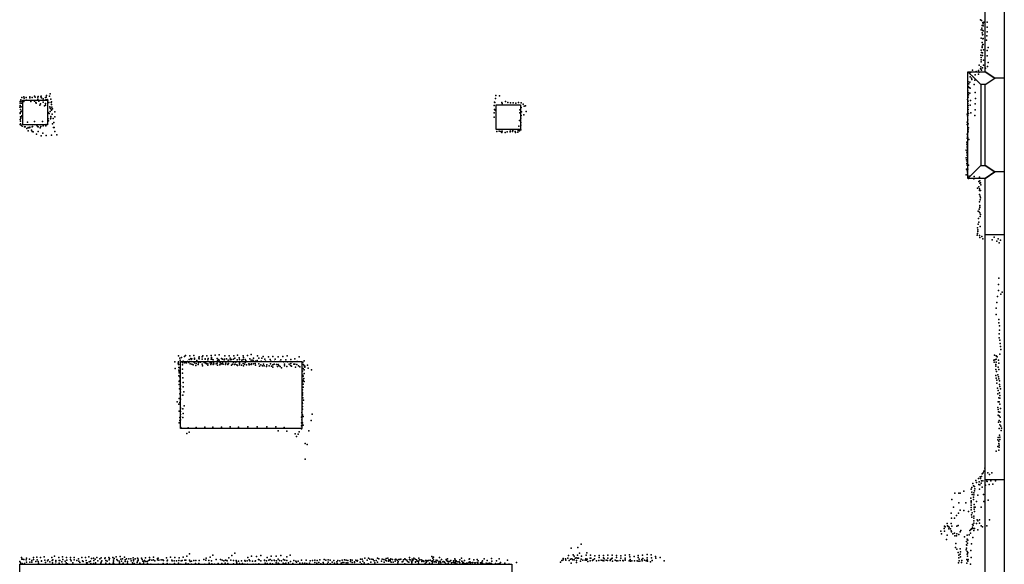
# Model space of a CAD drawing. Extents: x 11924 to 25786, y -28778 to 15966.
# Tile 7 of 9: x 16554 to 25786, y -1149 to 3958. Entities that reach past the tile are written whole.
import ezdxf

# ---------------------------------------------------------------- set-up
doc = ezdxf.new("R2010")
doc.units = 0
for name, color, linetype in [('P', 9, 'continuous'), ('ROOMS', 1, 'continuous'), ('WALLS', 3, 'continuous'), ('WINDOWS', 6, 'continuous')]:
    doc.layers.add(name, color=color, linetype=linetype)

msp = doc.modelspace()

# ---------------------------------------------------------------- linework, layer by layer
at = {"layer": 'P'}
for p in [(25561, 3956), (25573, 3949), (25575, 3880), (25577, 3904), (25584, 3932), (25588, 3920), (25588, 3901), (25593, 3934), (25624, 3935), (25626, 3889), (25568, 3864), (25577, 3834), (25581, 3815), (25582, 3860), (25585, 3819), (25588, 3855), (25622, 3807), (25626, 3844), (25569, 3784), (25577, 3698), (25579, 3744), (25579, 3709), (25583, 3724), (25584, 3777), (25587, 3783), (25588, 3724), (25620, 3766), (25633, 3698), (25565, 3626), (25568, 3605), (25569, 3672), (25572, 3651), (25580, 3648), (25581, 3621), (25591, 3674), (25624, 3668), (25626, 3618), (25551, 3532), (25565, 3517), (25568, 3583), (25569, 3562), (25591, 3533), (25592, 3578), (25628, 3520), (25634, 3557), (25466, 3422), (25470, 3464), (25486, 3485), (25512, 3440), (25521, 3473), (25543, 3482), (25543, 3448), (25551, 3467), (25561, 3496), (25567, 3497), (25571, 3484), (25582, 3508), (25610, 3503), (25446, 3333), (25447, 3374), (25454, 3357), (25464, 3372), (25477, 3409), (25480, 3396), (25504, 3351), (25510, 3392), (16593, 3234), (16650, 3234), (16694, 3242), (16725, 3233), (16728, 3239), (16751, 3236), (16754, 3241), (16806, 3247), (16832, 3240), (16840, 3262), (21017, 3247), (21051, 3244), (25443, 3292), (25448, 3233), (25449, 3273), (25449, 3253), (25455, 3321), (25463, 3270), (25467, 3315), (25514, 3276), (16557, 3176), (16558, 3192), (16558, 3154), (16563, 3206), (16567, 3195), (16567, 3140), (16571, 3174), (16575, 3228), (16582, 3195), (16593, 3191), (16595, 3223), (16615, 3228), (16617, 3202), (16648, 3225), (16659, 3190), (16672, 3228), (16694, 3195), (16699, 3230), (16706, 3182), (16708, 3176), (16723, 3214), (16733, 3193), (16743, 3158), (16749, 3169), (16757, 3226), (16774, 3215), (16774, 3185), (16786, 3149), (16796, 3171), (16796, 3155), (16797, 3227), (16800, 3208), (16801, 3231), (16811, 3210), (16817, 3202), (16827, 3181), (16835, 3142), (16837, 3140), (16847, 3212), (16850, 3183), (16852, 3187), (16852, 3163), (16854, 3139), (21001, 3154), (21007, 3186), (21009, 3181), (21016, 3218), (21073, 3182), (21078, 3173), (21110, 3190), (21132, 3181), (21156, 3179), (21181, 3178), (21205, 3176), (21232, 3181), (21256, 3179), (21276, 3166), (21284, 3146), (21295, 3150), (25442, 3211), (25444, 3172), (25446, 3193), (25446, 3154), (25466, 3155), (25469, 3201), (25513, 3168), (25515, 3220), (16555, 3138), (16558, 3086), (16559, 3078), (16560, 3115), (16565, 3093), (16570, 3099), (16573, 3049), (16574, 3057), (16822, 3088), (16830, 3077), (16840, 3097), (16841, 3129), (16845, 3049), (16848, 3119), (16853, 3111), (16859, 3071), (16862, 3121), (16884, 3093), (21001, 3085), (21007, 3117), (21013, 3111), (21242, 3112), (21242, 3085), (21255, 3134), (21255, 3058), (21259, 3095), (21281, 3065), (21302, 3098), (25436, 3071), (25442, 3055), (25444, 3094), (25444, 3058), (25445, 3134), (25448, 3116), (25449, 3079), (25471, 3086), (25509, 3061), (25513, 3112), (16557, 2975), (16558, 3021), (16560, 3046), (16561, 2982), (16562, 3006), (16564, 3036), (16567, 2968), (16576, 2958), (16627, 2998), (16675, 2955), (16692, 3002), (16716, 2968), (16720, 2955), (16751, 2956), (16767, 3003), (16773, 2962), (16800, 2964), (16802, 2976), (16820, 3028), (16825, 3009), (16844, 3027), (16845, 3033), (16862, 2981), (16868, 3032), (16874, 2993), (16882, 3046), (21002, 3045), (21233, 2958), (21239, 3014), (21251, 3016), (21252, 2993), (21252, 2970), (21254, 3033), (25436, 2976), (25439, 2996), (25445, 3018), (25447, 2982), (16599, 2954), (16605, 2954), (16621, 2937), (16634, 2948), (16634, 2916), (16639, 2943), (16649, 2947), (16650, 2951), (16664, 2923), (16670, 2952), (16672, 2908), (16679, 2906), (16712, 2885), (16727, 2953), (16727, 2909), (16745, 2943), (16754, 2870), (16771, 2895), (16802, 2871), (16852, 2875), (16870, 2946), (16876, 2946), (16883, 2909), (16901, 2877), (21026, 2911), (21048, 2912), (21065, 2909), (21075, 2899), (21078, 2912), (21105, 2901), (21124, 2907), (21152, 2912), (21153, 2905), (21160, 2927), (21173, 2911), (21177, 2920), (21201, 2911), (21203, 2901), (21224, 2904), (21227, 2918), (21241, 2915), (21244, 2926), (21252, 2924), (25436, 2883), (25440, 2865), (25447, 2924), (25448, 2906), (25450, 2944), (25434, 2808), (25434, 2790), (25436, 2772), (25438, 2847), (25441, 2773), (25444, 2849), (25452, 2833), (25427, 2733), (25433, 2717), (25437, 2755), (25439, 2701), (25439, 2683), (25427, 2661), (25432, 2645), (25433, 2609), (25438, 2629), (25439, 2645), (25439, 2593), (25451, 2594), (25429, 2502), (25431, 2556), (25436, 2540), (25440, 2523), (25444, 2557), (25450, 2470), (25455, 2492), (25501, 2465), (25503, 2486), (25547, 2441), (25552, 2481), (25557, 2446), (25557, 2425), (25561, 2429), (25565, 2409), (25534, 2378), (25547, 2391), (25552, 2373), (25552, 2356), (25552, 2320), (25563, 2355), (25554, 2250), (25556, 2216), (25560, 2304), (25560, 2269), (25564, 2287), (25540, 2161), (25547, 2158), (25551, 2180), (25556, 2146), (25557, 2212), (25557, 2198), (25562, 2130), (25541, 2041), (25545, 2093), (25546, 2058), (25558, 2112), (25533, 2005), (25534, 1954), (25537, 1971), (25539, 1988), (25558, 2020), (25530, 1936), (25552, 1933), (25555, 1916), (25576, 1924), (25583, 1902), (25673, 1895), (25690, 1918), (25715, 1881), (25727, 1904), (25737, 1865), (25751, 1889), (25735, 1533), (25732, 1476), (25732, 1418), (25765, 1402), (25715, 1307), (25723, 1363), (25752, 1384), (25708, 1252), (25710, 1193), (25733, 1145), (25735, 1114), (25740, 1048), (25742, 1087), (25737, 974), (25739, 1012), (25744, 952), (25747, 923), (25751, 894), (25753, 864), (18009, 749), (18043, 805), (18043, 750), (18055, 783), (18059, 764), (18064, 745), (18072, 789), (18083, 740), (18085, 755), (18087, 752), (18100, 800), (18103, 741), (18108, 809), (18119, 741), (18127, 752), (18139, 742), (18140, 750), (18143, 770), (18148, 807), (18159, 781), (18161, 770), (18168, 779), (18185, 748), (18187, 809), (18190, 750), (18193, 773), (18193, 741), (18194, 785), (18216, 763), (18229, 740), (18234, 785), (18236, 795), (18238, 777), (18243, 750), (18248, 746), (18264, 775), (18265, 795), (18270, 805), (18284, 744), (18292, 773), (18293, 740), (18294, 779), (18310, 807), (18317, 768), (18320, 782), (18340, 739), (18348, 809), (18349, 774), (18352, 790), (18354, 773), (18369, 769), (18372, 741), (18387, 811), (18405, 780), (18408, 759), (18415, 771), (18423, 816), (18423, 766), (18435, 740), (18447, 780), (18454, 773), (18455, 742), (18471, 769), (18473, 774), (18476, 806), (18492, 777), (18510, 764), (18517, 807), (18528, 784), (18528, 767), (18541, 771), (18558, 776), (18560, 744), (18563, 805), (18572, 784), (18580, 746), (18593, 769), (18597, 813), (18611, 788), (18614, 772), (18616, 740), (18636, 765), (18648, 806), (18650, 770), (18652, 791), (18667, 772), (18667, 742), (18670, 745), (18673, 761), (18690, 809), (18712, 778), (18723, 766), (18724, 817), (18741, 765), (18744, 760), (18747, 785), (18765, 757), (18779, 763), (18783, 805), (18796, 783), (18817, 757), (18823, 784), (18836, 799), (18852, 775), (18860, 756), (18888, 795), (18902, 772), (18908, 755), (18928, 800), (18944, 753), (18948, 773), (18978, 798), (18992, 754), (19003, 767), (19021, 801), (19027, 751), (19050, 768), (19063, 807), (19066, 750), (19096, 771), (19108, 750), (19134, 779), (19155, 752), (19175, 796), (19209, 746), (19220, 760), (25688, 764), (25691, 745), (25694, 813), (25698, 768), (25708, 805), (25708, 774), (25710, 746), (25715, 801), (25718, 796), (25732, 766), (25745, 820), (18010, 686), (18041, 736), (18042, 723), (18045, 696), (18047, 670), (18049, 658), (18057, 728), (18058, 688), (18080, 721), (18080, 681), (18153, 732), (18167, 729), (18181, 721), (18204, 716), (18209, 735), (18228, 723), (18264, 729), (18268, 712), (18299, 738), (18306, 730), (18317, 718), (18319, 732), (18347, 724), (18352, 738), (18368, 726), (18374, 730), (18395, 732), (18404, 736), (18408, 718), (18429, 721), (18444, 732), (18450, 730), (18461, 729), (18485, 727), (18485, 724), (18486, 737), (18504, 726), (18510, 735), (18511, 734), (18540, 718), (18550, 727), (18568, 725), (18575, 729), (18589, 720), (18595, 714), (18614, 738), (18614, 720), (18616, 733), (18632, 717), (18650, 733), (18651, 711), (18663, 727), (18679, 721), (18702, 731), (18706, 721), (18708, 728), (18725, 725), (18726, 730), (18726, 727), (18747, 730), (18761, 733), (18765, 719), (18796, 730), (18796, 730), (18802, 709), (18816, 721), (18829, 711), (18840, 727), (18847, 711), (18868, 705), (18872, 721), (18892, 713), (18905, 731), (18914, 710), (18927, 721), (18927, 699), (18940, 728), (18963, 723), (18972, 705), (18978, 726), (18983, 714), (18997, 707), (19008, 693), (19038, 729), (19038, 712), (19058, 707), (19080, 729), (19093, 715), (19096, 734), (19101, 708), (19125, 729), (19134, 727), (19139, 701), (19153, 726), (19167, 713), (19182, 704), (19201, 729), (19206, 661), (19213, 687), (19214, 723), (19220, 674), (19222, 711), (19226, 708), (19226, 701), (19252, 717), (19259, 691), (19291, 674), (25706, 710), (25706, 678), (25707, 724), (25712, 659), (25728, 698), (25733, 736), (25735, 677), (18046, 617), (18048, 564), (18050, 645), (18053, 574), (18056, 610), (18059, 596), (18079, 644), (18084, 598), (18087, 555), (19206, 563), (19210, 625), (19212, 614), (19212, 577), (19218, 592), (19222, 639), (19222, 565), (25707, 620), (25710, 595), (25717, 578), (25724, 629), (25730, 609), (25735, 590), (25742, 570), (18050, 538), (18053, 495), (18057, 515), (18062, 465), (18063, 523), (18063, 492), (18088, 514), (18093, 467), (19204, 487), (19206, 462), (19207, 513), (19212, 540), (19213, 511), (25717, 550), (25722, 502), (25727, 481), (25740, 538), (25743, 517), (25750, 497), (18031, 374), (18049, 407), (18055, 451), (18060, 438), (18063, 400), (18083, 437), (19201, 370), (19205, 437), (19207, 450), (19209, 413), (19216, 390), (25724, 450), (25727, 375), (25734, 413), (25739, 373), (25742, 459), (25744, 435), (25745, 410), (18045, 354), (18050, 288), (18056, 367), (18060, 309), (18061, 318), (18061, 283), (18084, 310), (18097, 337), (19205, 358), (19206, 332), (19206, 306), (25725, 322), (25729, 301), (25731, 281), (25743, 354), (25744, 278), (25751, 313), (18054, 229), (18054, 198), (18060, 257), (18060, 206), (18061, 234), (18082, 226), (18087, 264), (19195, 232), (19199, 275), (19199, 206), (19205, 252), (19211, 237), (19287, 198), (19297, 258), (25728, 250), (25737, 244), (25739, 199), (25746, 232), (25749, 187), (18050, 178), (18065, 133), (18133, 132), (18208, 134), (18289, 137), (18364, 136), (18446, 137), (18528, 139), (18604, 137), (18692, 139), (18781, 141), (18872, 141), (18955, 139), (18977, 102), (19032, 135), (19059, 98), (19196, 178), (19196, 149), (19196, 121), (19205, 179), (19212, 155), (19265, 101), (25731, 184), (25738, 123), (25745, 159), (25752, 145), (25757, 105), (25758, 128), (18121, 79), (18143, 89), (19137, 73), (19150, 49), (19165, 72), (19174, 92), (25725, 17), (25727, 41), (25733, 5), (25742, 62), (25744, 43), (25744, 21), (19229, -16), (19250, -25), (25708, -88), (25726, -45), (25733, -79), (25734, -15), (25736, -33), (25739, -50), (19229, -164), (25594, -275), (25603, -248), (25520, -362), (25544, -343), (25560, -329), (25563, -343), (25571, -327), (25571, -367), (25579, -300), (25585, -365), (25589, -291), (25630, -291), (25646, -308), (25659, -366), (25670, -291), (25704, -366), (25475, -446), (25482, -429), (25491, -390), (25496, -413), (25505, -459), (25506, -421), (25508, -440), (25524, -383), (25547, -401), (25551, -377), (25553, -446), (25553, -446), (25556, -403), (25569, -389), (25578, -427), (25609, -408), (25623, -370), (25625, -374), (25643, -402), (25677, -397), (25295, -542), (25321, -482), (25360, -482), (25371, -482), (25407, -463), (25473, -530), (25476, -553), (25482, -472), (25485, -494), (25496, -540), (25498, -520), (25499, -478), (25499, -498), (25537, -502), (25590, -496), (25635, -548), (25308, -614), (25358, -574), (25372, -640), (25406, -644), (25426, -573), (25474, -560), (25474, -573), (25475, -594), (25476, -616), (25476, -639), (25502, -631), (25503, -588), (25503, -613), (25512, -614), (25526, -561), (25569, -614), (25594, -561), (25287, -671), (25292, -715), (25320, -715), (25338, -692), (25356, -669), (25451, -653), (25477, -684), (25482, -708), (25483, -665), (25500, -697), (25501, -718), (25506, -655), (25531, -731), (25554, -733), (25647, -731), (25221, -813), (25224, -792), (25230, -797), (25251, -765), (25252, -789), (25259, -794), (25266, -817), (25268, -801), (25280, -817), (25287, -765), (25287, -766), (25293, -793), (25341, -790), (25352, -786), (25471, -823), (25479, -818), (25487, -777), (25488, -800), (25490, -813), (25495, -783), (25499, -763), (25501, -741), (25506, -812), (25526, -765), (25536, -742), (25537, -825), (25553, -764), (25568, -787), (25581, -799), (25621, -789), (25190, -838), (25196, -863), (25225, -837), (25244, -917), (25251, -877), (25289, -834), (25292, -846), (25302, -863), (25320, -856), (25322, -882), (25336, -882), (25340, -862), (25360, -870), (25371, -846), (25379, -831), (25413, -891), (25438, -876), (25439, -913), (25443, -923), (25457, -872), (25461, -831), (25470, -858), (25490, -897), (25501, -832), (21724, -999), (21788, -992), (21819, -960), (25327, -993), (25330, -953), (25342, -1007), (25371, -1004), (25429, -1012), (25431, -935), (25431, -966), (25431, -998), (25435, -969), (25440, -951), (25477, -958), (16571, -1086), (16574, -1101), (16580, -1102), (16592, -1105), (16616, -1107), (16618, -1091), (16647, -1101), (16683, -1084), (16683, -1105), (16716, -1083), (16750, -1084), (16783, -1080), (16854, -1086), (16866, -1106), (16881, -1072), (16922, -1086), (16955, -1079), (16959, -1105), (16993, -1085), (17029, -1086), (17029, -1104), (17063, -1086), (17065, -1107), (17105, -1097), (17135, -1086), (17170, -1086), (17202, -1079), (17227, -1094), (17246, -1092), (17261, -1100), (17277, -1084), (17306, -1098), (17317, -1087), (17352, -1096), (17354, -1089), (17389, -1085), (17396, -1096), (17427, -1086), (17439, -1095), (17459, -1079), (17466, -1104), (17496, -1076), (17502, -1101), (17518, -1097), (17538, -1083), (17544, -1107), (17555, -1099), (17576, -1098), (17596, -1097), (17618, -1089), (17636, -1097), (17659, -1093), (17666, -1102), (17696, -1091), (17703, -1103), (17732, -1087), (17771, -1085), (17774, -1103), (17808, -1083), (17809, -1106), (17845, -1096), (17846, -1106), (17853, -1091), (17879, -1107), (17895, -1107), (17930, -1088), (17967, -1083), (18009, -1086), (18050, -1087), (18088, -1083), (18122, -1072), (18147, -1051), (18279, -1104), (18301, -1090), (18339, -1082), (18366, -1062), (18397, -1105), (18437, -1104), (18516, -1087), (18543, -1066), (18571, -1045), (18693, -1086), (18706, -1107), (18726, -1072), (18773, -1075), (18794, -1104), (18814, -1068), (18875, -1086), (18903, -1105), (18911, -1072), (18957, -1072), (18978, -1101), (19001, -1068), (19028, -1104), (19059, -1079), (19090, -1062), (19367, -1106), (19410, -1103), (19447, -1106), (19655, -1107), (19748, -1101), (19766, -1102), (19790, -1091), (19824, -1093), (19836, -1101), (19854, -1100), (19869, -1103), (19909, -1093), (19922, -1097), (19953, -1100), (19967, -1105), (19990, -1094), (20007, -1092), (20029, -1105), (20034, -1099), (20048, -1103), (20075, -1103), (20080, -1102), (20110, -1105), (20119, -1105), (20128, -1100), (20166, -1097), (20172, -1105), (20208, -1085), (20208, -1103), (20216, -1106), (20233, -1102), (20250, -1093), (20262, -1102), (20275, -1107), (20295, -1093), (20418, -1075), (20426, -1090), (20433, -1106), (20435, -1083), (20490, -1085), (20509, -1105), (20553, -1104), (20565, -1099), (20633, -1099), (20682, -1106), (20697, -1091), (20769, -1102), (20771, -1099), (20843, -1103), (20908, -1098), (20976, -1094), (21048, -1097), (21648, -1095), (21649, -1106), (21670, -1097), (21693, -1090), (21700, -1065), (21718, -1101), (21730, -1098), (21741, -1107), (21742, -1060), (21753, -1072), (21753, -1107), (21761, -1090), (21772, -1088), (21783, -1092), (21784, -1063), (21794, -1093), (21802, -1046), (21819, -1100), (21822, -1074), (21861, -1099), (21866, -1063), (21872, -1042), (21874, -1100), (21904, -1090), (21906, -1062), (21908, -1090), (21931, -1106), (21944, -1099), (21947, -1069), (21986, -1086), (21988, -1065), (22027, -1089), (22028, -1068), (22034, -1098), (22068, -1090), (22069, -1063), (22092, -1104), (22103, -1097), (22109, -1090), (22110, -1064), (22150, -1085), (22151, -1066), (22191, -1069), (22191, -1090), (22232, -1063), (22232, -1092), (22273, -1060), (22274, -1080), (22279, -1104), (22315, -1075), (22354, -1065), (22354, -1085), (22362, -1102), (22387, -1103), (22394, -1063), (22395, -1096), (22436, -1058), (22436, -1107), (22437, -1089), (22476, -1059), (22477, -1088), (22515, -1075), (22518, -1091), (22558, -1084), (25354, -1038), (25358, -1064), (25359, -1089), (25373, -1054), (25375, -1079), (25376, -1032), (25434, -1103), (25436, -1055), (25439, -1028), (25440, -1051), (25442, -1074), (25444, -1038), (25447, -1105), (25471, -1019), (25474, -1086), (16554, -1122), (16561, -1136), (16576, -1142), (16600, -1141), (16617, -1129), (16650, -1130), (16668, -1129), (16669, -1112), (16704, -1123), (16718, -1108), (16727, -1124), (16731, -1139), (16757, -1118), (16758, -1119), (16788, -1111), (16796, -1132), (16813, -1118), (16821, -1108), (16837, -1125), (16858, -1112), (16860, -1136), (16890, -1149), (16892, -1112), (16893, -1127), (16923, -1113), (16924, -1139), (16929, -1115), (16948, -1126), (16955, -1149), (16980, -1121), (16988, -1134), (16996, -1110), (17003, -1144), (17035, -1116), (17053, -1135), (17091, -1115), (17107, -1119), (17117, -1132), (17142, -1117), (17149, -1123), (17178, -1115), (17181, -1136), (17187, -1136), (17206, -1125), (17217, -1119), (17222, -1142), (17245, -1142), (17250, -1115), (17264, -1135), (17266, -1142), (17288, -1116), (17314, -1139), (17319, -1129), (17325, -1116), (17360, -1112), (17361, -1138), (17374, -1121), (17394, -1108), (17397, -1141), (17430, -1140), (17431, -1147), (17432, -1127), (17433, -1110), (17437, -1144), (17472, -1113), (17488, -1119), (17489, -1146), (17491, -1134), (17509, -1121), (17515, -1148), (17525, -1140), (17544, -1122), (17564, -1140), (17566, -1122), (17566, -1139), (17600, -1117), (17610, -1136), (17621, -1108), (17621, -1116), (17627, -1143), (17655, -1132), (17659, -1121), (17664, -1114), (17680, -1140), (17691, -1149), (17707, -1119), (17716, -1143), (17718, -1126), (17718, -1148), (17724, -1114), (17738, -1122), (17748, -1123), (17752, -1143), (17760, -1114), (17771, -1110), (17784, -1147), (17793, -1111), (17822, -1116), (17852, -1149), (17858, -1111), (17899, -1143), (17903, -1115), (17935, -1116), (17938, -1141), (17939, -1111), (17962, -1147), (17980, -1109), (17982, -1116), (18002, -1118), (18006, -1141), (18025, -1117), (18042, -1140), (18045, -1112), (18065, -1148), (18067, -1118), (18077, -1112), (18101, -1110), (18112, -1111), (18112, -1138), (18133, -1146), (18146, -1110), (18153, -1124), (18165, -1119), (18165, -1147), (18186, -1112), (18201, -1142), (18206, -1112), (18232, -1143), (18237, -1112), (18289, -1148), (18300, -1111), (18326, -1113), (18329, -1140), (18351, -1117), (18355, -1145), (18381, -1147), (18416, -1143), (18448, -1141), (18451, -1109), (18468, -1117), (18480, -1138), (18485, -1110), (18495, -1115), (18499, -1117), (18505, -1142), (18532, -1111), (18559, -1144), (18560, -1112), (18584, -1115), (18586, -1126), (18590, -1140), (18604, -1121), (18616, -1142), (18634, -1118), (18641, -1144), (18643, -1142), (18664, -1115), (18665, -1147), (18669, -1119), (18687, -1117), (18691, -1147), (18713, -1118), (18736, -1121), (18742, -1148), (18762, -1120), (18765, -1118), (18769, -1147), (18797, -1145), (18800, -1108), (18815, -1118), (18850, -1109), (18850, -1115), (18854, -1140), (18868, -1116), (18875, -1143), (18891, -1109), (18902, -1142), (18918, -1114), (18923, -1144), (18939, -1111), (18943, -1113), (18958, -1134), (18963, -1116), (18978, -1138), (18989, -1115), (18989, -1149), (19010, -1117), (19023, -1140), (19039, -1144), (19040, -1110), (19049, -1137), (19059, -1114), (19073, -1136), (19094, -1124), (19114, -1143), (19125, -1115), (19142, -1120), (19148, -1130), (19164, -1121), (19181, -1140), (19195, -1111), (19205, -1140), (19213, -1149), (19228, -1138), (19239, -1109), (19247, -1141), (19272, -1137), (19275, -1147), (19276, -1116), (19300, -1112), (19320, -1131), (19322, -1110), (19340, -1139), (19342, -1112), (19360, -1132), (19377, -1146), (19400, -1133), (19403, -1144), (19424, -1110), (19440, -1144), (19445, -1128), (19465, -1109), (19466, -1145), (19483, -1130), (19499, -1114), (19504, -1137), (19526, -1125), (19529, -1141), (19537, -1114), (19556, -1116), (19567, -1139), (19578, -1110), (19579, -1131), (19592, -1131), (19599, -1108), (19614, -1134), (19616, -1110), (19631, -1136), (19632, -1113), (19655, -1123), (19672, -1109), (19672, -1131), (19694, -1125), (19694, -1131), (19707, -1109), (19718, -1119), (19719, -1119), (19721, -1115), (19746, -1130), (19758, -1144), (19771, -1119), (19783, -1136), (19813, -1110), (19822, -1146), (19846, -1130), (19877, -1118), (19885, -1136), (19896, -1113), (19909, -1128), (19947, -1121), (19972, -1129), (19983, -1110), (19993, -1117), (20011, -1119), (20015, -1108), (20026, -1116), (20037, -1130), (20054, -1130), (20075, -1120), (20093, -1111), (20100, -1135), (20101, -1124), (20140, -1127), (20146, -1123), (20154, -1108), (20165, -1145), (20184, -1110), (20190, -1124), (20203, -1128), (20226, -1119), (20230, -1131), (20230, -1145), (20238, -1116), (20244, -1108), (20266, -1125), (20266, -1128), (20281, -1119), (20283, -1120), (20292, -1139), (20293, -1120), (20293, -1122), (20304, -1108), (20318, -1108), (20324, -1122), (20330, -1113), (20330, -1117), (20337, -1116), (20343, -1123), (20357, -1141), (20360, -1112), (20364, -1131), (20367, -1127), (20372, -1114), (20380, -1118), (20388, -1113), (20396, -1139), (20403, -1109), (20414, -1119), (20420, -1140), (20425, -1118), (20426, -1127), (20429, -1127), (20442, -1126), (20455, -1124), (20459, -1129), (20460, -1110), (20470, -1114), (20483, -1126), (20484, -1140), (20496, -1121), (20499, -1128), (20501, -1136), (20522, -1127), (20523, -1122), (20535, -1126), (20541, -1133), (20549, -1145), (20556, -1113), (20565, -1121), (20570, -1138), (20577, -1124), (20588, -1124), (20595, -1113), (20604, -1135), (20617, -1132), (20620, -1116), (20629, -1133), (20638, -1111), (20638, -1138), (20640, -1127), (20647, -1116), (20654, -1146), (20656, -1125), (20670, -1125), (20673, -1127), (20682, -1135), (20698, -1120), (20707, -1139), (20708, -1130), (20714, -1135), (20717, -1138), (20717, -1140), (20723, -1115), (20731, -1144), (20744, -1137), (20756, -1140), (20769, -1129), (20773, -1127), (20777, -1140), (20781, -1133), (20796, -1135), (20801, -1132), (20811, -1108), (20822, -1135), (20825, -1135), (20844, -1133), (20846, -1136), (20848, -1135), (20849, -1146), (20852, -1117), (20873, -1134), (20887, -1140), (20888, -1130), (20894, -1117), (20897, -1142), (20912, -1147), (20929, -1139), (20934, -1141), (20935, -1148), (20937, -1115), (20946, -1142), (20959, -1140), (20970, -1145), (20972, -1142), (20976, -1141), (20980, -1119), (21014, -1142), (21023, -1117), (21032, -1147), (21041, -1145), (21057, -1141), (21062, -1133), (21101, -1137), (21127, -1111), (21141, -1147), (21142, -1147), (21211, -1133), (21626, -1128), (21637, -1113), (21673, -1111), (21707, -1115), (21723, -1140), (21774, -1131), (21776, -1113), (21811, -1119), (21833, -1111), (21856, -1109), (21868, -1110), (21880, -1122), (21903, -1116), (21926, -1114), (21961, -1116), (21984, -1114), (22006, -1109), (22019, -1115), (22031, -1118), (22053, -1111), (22066, -1115), (22089, -1113), (22113, -1120), (22136, -1111), (22149, -1118), (22161, -1116), (22184, -1112), (22208, -1115), (22211, -1117), (22231, -1111), (22232, -1108), (22269, -1117), (22281, -1120), (22293, -1117), (22317, -1117), (22342, -1117), (22354, -1119), (22367, -1119), (22391, -1118), (22413, -1109), (22428, -1118), (22441, -1121), (22469, -1127), (22484, -1113), (22597, -1118), (25357, -1136), (25363, -1116), (25384, -1133), (25387, -1112), (25434, -1140), (25440, -1111), (25443, -1120), (25468, -1149)]:
    msp.add_point(p, dxfattribs=at)
at = {"layer": 'ROOMS'}
for points in [[(25605.7, -10336.3), (25605.7, -6429.6), (21494.8, -6429.6), (21294.2, -6429.6), (21294.2, -6536.3), (16553.8, -6536.3), (16553.8, -1149.3), (21167.5, -1149.3), (21167.5, -1361.6), (21494.8, -1361.6), (21494.8, -1356.6), (25605.7, -1356.6), (25605.7, 2470), (25444.9, 2470), (25444.9, 3468.9), (25605.7, 3468.9), (25605.7, 6877.7)], [(25605.7, 2590), (25605.7, 3348.9), (25564.9, 3348.9), (25564.9, 2590), (25605.7, 2590)]]:
    msp.add_lwpolyline(points, dxfattribs=at)
at = {"layer": 'WALLS'}
for points in [[(25785.7, 6938.1), (25785.7, 3408.9), (25695.7, 3408.9), (25605.7, 3468.9), (25605.7, 6877.7), (25695.7, 6938.1)], [(25605.7, 3348.9), (25564.9, 3348.9), (25504.9, 3408.9), (25444.9, 3468.9), (25605.7, 3468.9), (25695.7, 3408.9)], [(25564.9, 3348.9), (25564.9, 2590), (25504.9, 2530), (25444.9, 2470), (25444.9, 3468.9), (25504.9, 3408.9)], [(25785.7, 3408.9), (25785.7, 2530), (25695.7, 2530), (25605.7, 2590), (25605.7, 3348.9), (25695.7, 3408.9)], [(16584.3, 3202.7), (16814.3, 3202.7), (16814.3, 2972.7), (16584.3, 2972.7), (16584.3, 3202.7)], [(21020.9, 3158.8), (21250.9, 3158.8), (21250.9, 2928.8), (21020.9, 2928.8), (21020.9, 3158.8)], [(25564.9, 2590), (25605.7, 2590), (25695.7, 2530), (25605.7, 2470), (25444.9, 2470), (25504.9, 2530)], [(25785.7, 2530), (25785.7, -1526.6), (25695.7, -1526.6), (25605.7, -1356.6), (25605.7, 2470), (25695.7, 2530)], [(18061.9, 753.9), (19197.9, 753.9), (19197.9, 123.9), (18061.9, 123.9), (18061.9, 753.9)]]:
    msp.add_lwpolyline(points, dxfattribs=at)
at = {"layer": 'WINDOWS'}
msp.add_lwpolyline([(25785.7, 1943.2), (25785.7, -356.9), (25605.7, -356.9), (25605.7, 1943.2), (25785.7, 1943.2)], dxfattribs=at)

doc.saveas('drawing.dxf')
